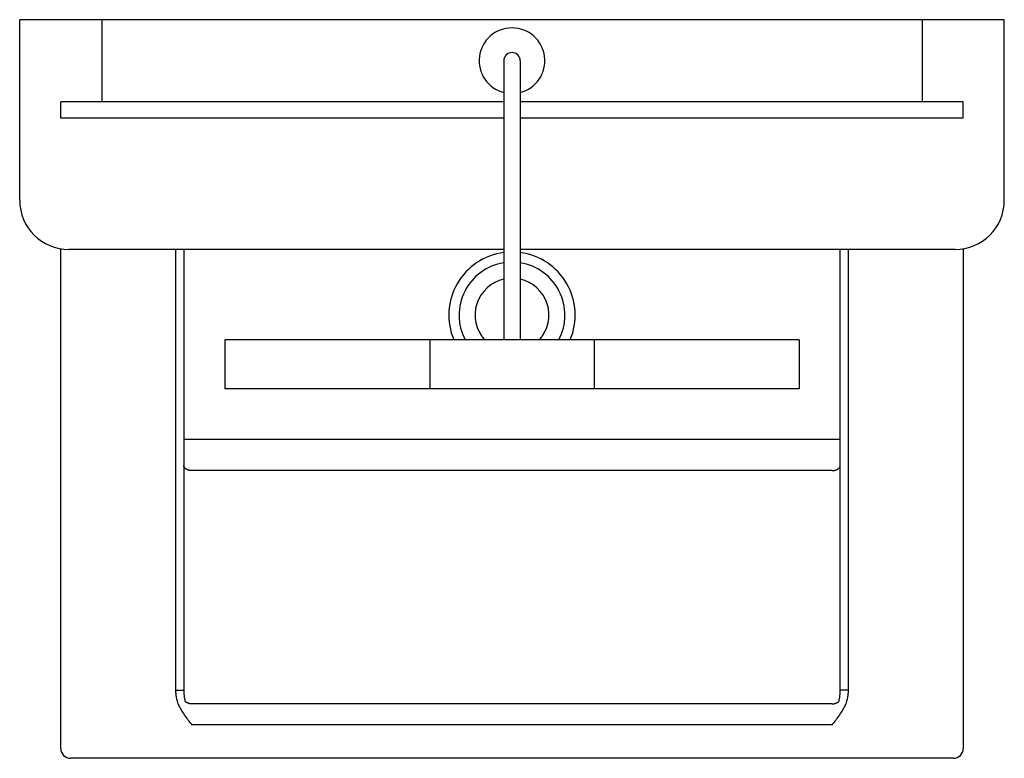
# Model space of a CAD drawing. Header units: millimetres. Extents: x -0.3 to 0.3, y -0.45 to 0.
import ezdxf

# ---------------------------------------------------------------- set-up
doc = ezdxf.new("R2010")
doc.units = ezdxf.units.MM
doc.layers.add('BLOCKS', color=3, linetype='Continuous')

msp = doc.modelspace()

# ---------------------------------------------------------------- linework, layer by layer
at = {"layer": 'BLOCKS'}
for p, q in [((-0.3, -0.11), (-0.3, 0)), ((0.3, 0), (-0.3, 0)), ((-0.25, 0), (-0.25, -0.05)), ((0.25, 0), (0.25, -0.05)), ((0.3, -0.11), (0.3, 0)), ((-0.005, -0.025), (-0.005, -0.195)), ((0.005, -0.025), (0.005, -0.195)), ((-0.275, -0.06), (-0.275, -0.05)), ((-0.005, -0.05), (-0.275, -0.05)), ((0.275, -0.05), (0.005, -0.05)), ((0.275, -0.06), (0.275, -0.05)), ((-0.005, -0.06), (-0.275, -0.06)), ((0.275, -0.06), (0.005, -0.06)), ((-0.275, -0.444), (-0.275, -0.13958)), ((-0.005, -0.14), (-0.27, -0.14)), ((-0.205, -0.14), (-0.205, -0.40857)), ((-0.2, -0.14), (-0.2, -0.40857)), ((0.27, -0.14), (0.005, -0.14)), ((0.2, -0.40857), (0.2, -0.14)), ((0.205, -0.40857), (0.205, -0.14)), ((0.275, -0.13958), (0.275, -0.444)), ((-0.175, -0.195), (-0.175, -0.225)), ((0.175, -0.195), (-0.175, -0.195)), ((-0.05, -0.195), (-0.05, -0.225)), ((0.05, -0.195), (0.05, -0.225)), ((0.175, -0.195), (0.175, -0.225)), ((0.175, -0.225), (-0.175, -0.225)), ((-0.2, -0.25552), (0.2, -0.25552)), ((0.195, -0.27472), (-0.195, -0.27472)), ((-0.205, -0.40857), (-0.2, -0.40857)), ((0.205, -0.40857), (0.2, -0.40857)), ((0.195, -0.41682), (-0.195, -0.41682)), ((0.195, -0.42962), (-0.195, -0.42962)), ((0.269, -0.45), (-0.269, -0.45))]:
    msp.add_line(p, q, dxfattribs=at)
for points in [[(-0.195, -0.27472, 0), (-0.19522, -0.27472, 0), (-0.19544, -0.27471, 0), (-0.19565, -0.2747, 0), (-0.19587, -0.27467, 0), (-0.19608, -0.27465, 0), (-0.19629, -0.27461, 0), (-0.1965, -0.27458, 0), (-0.19671, -0.27453, 0), (-0.19691, -0.27448, 0), (-0.19711, -0.27442, 0), (-0.19731, -0.27436, 0), (-0.1975, -0.27429, 0), (-0.19769, -0.27422, 0), (-0.19787, -0.27414, 0), (-0.19804, -0.27406, 0), (-0.19821, -0.27397, 0), (-0.19838, -0.27388, 0), (-0.19854, -0.27379, 0), (-0.19869, -0.27369, 0), (-0.19883, -0.27358, 0), (-0.19897, -0.27347, 0), (-0.1991, -0.27336, 0), (-0.19922, -0.27324, 0), (-0.19933, -0.27312, 0), (-0.19944, -0.273, 0), (-0.19953, -0.27288, 0), (-0.19962, -0.27275, 0), (-0.1997, -0.27262, 0), (-0.19977, -0.27249, 0), (-0.19983, -0.27235, 0), (-0.19988, -0.27222, 0), (-0.19992, -0.27208, 0), (-0.19996, -0.27194, 0), (-0.19998, -0.2718, 0), (-0.2, -0.27166, 0), (-0.2, -0.27152, 0)], [(0.195, -0.27472, 0), (0.19522, -0.27472, 0), (0.19544, -0.27471, 0), (0.19565, -0.2747, 0), (0.19587, -0.27467, 0), (0.19608, -0.27465, 0), (0.19629, -0.27461, 0), (0.1965, -0.27458, 0), (0.19671, -0.27453, 0), (0.19691, -0.27448, 0), (0.19711, -0.27442, 0), (0.19731, -0.27436, 0), (0.1975, -0.27429, 0), (0.19769, -0.27422, 0), (0.19787, -0.27414, 0), (0.19804, -0.27406, 0), (0.19821, -0.27397, 0), (0.19838, -0.27388, 0), (0.19854, -0.27379, 0), (0.19869, -0.27369, 0), (0.19883, -0.27358, 0), (0.19897, -0.27347, 0), (0.1991, -0.27336, 0), (0.19922, -0.27324, 0), (0.19933, -0.27312, 0), (0.19944, -0.273, 0), (0.19953, -0.27288, 0), (0.19962, -0.27275, 0), (0.1997, -0.27262, 0), (0.19977, -0.27249, 0), (0.19983, -0.27235, 0), (0.19988, -0.27222, 0), (0.19992, -0.27208, 0), (0.19996, -0.27194, 0), (0.19998, -0.2718, 0), (0.2, -0.27166, 0), (0.2, -0.27152, 0)], [(-0.205, -0.40857, 0), (-0.20499, -0.40922, 0), (-0.20496, -0.40986, 0), (-0.20492, -0.41049, 0), (-0.20487, -0.4111, 0), (-0.2048, -0.41171, 0), (-0.20471, -0.4123, 0), (-0.20461, -0.41288, 0), (-0.2045, -0.41345, 0), (-0.20437, -0.41401, 0), (-0.20424, -0.41456, 0), (-0.20409, -0.41509, 0), (-0.20393, -0.41561, 0), (-0.20375, -0.41613, 0), (-0.20357, -0.41663, 0), (-0.20337, -0.41712, 0)], [(-0.2, -0.40857, 0), (-0.2, -0.40909, 0), (-0.19998, -0.4096, 0), (-0.19996, -0.41009, 0), (-0.19993, -0.41058, 0), (-0.1999, -0.41106, 0), (-0.19986, -0.41154, 0), (-0.19981, -0.412, 0), (-0.19975, -0.41245, 0), (-0.19969, -0.41289, 0), (-0.19962, -0.41333, 0), (-0.19954, -0.41375, 0), (-0.19946, -0.41417, 0), (-0.19938, -0.41458, 0), (-0.19928, -0.41498, 0), (-0.19918, -0.41537, 0)], [(0.19918, -0.41537, 0), (0.19928, -0.41498, 0), (0.19938, -0.41458, 0), (0.19946, -0.41417, 0), (0.19954, -0.41375, 0), (0.19962, -0.41333, 0), (0.19969, -0.41289, 0), (0.19975, -0.41245, 0), (0.19981, -0.412, 0), (0.19986, -0.41154, 0), (0.1999, -0.41106, 0), (0.19993, -0.41058, 0), (0.19996, -0.41009, 0), (0.19998, -0.4096, 0), (0.2, -0.40909, 0), (0.2, -0.40857, 0)], [(0.20337, -0.41712, 0), (0.20357, -0.41663, 0), (0.20375, -0.41613, 0), (0.20393, -0.41561, 0), (0.20409, -0.41509, 0), (0.20424, -0.41456, 0), (0.20437, -0.41401, 0), (0.2045, -0.41345, 0), (0.20461, -0.41288, 0), (0.20471, -0.4123, 0), (0.2048, -0.41171, 0), (0.20487, -0.4111, 0), (0.20492, -0.41049, 0), (0.20496, -0.40986, 0), (0.20499, -0.40922, 0), (0.205, -0.40857, 0)], [(-0.20337, -0.41712, 0), (-0.20309, -0.41776, 0), (-0.20278, -0.41842, 0), (-0.20245, -0.41909, 0), (-0.20208, -0.41978, 0), (-0.20168, -0.42049, 0), (-0.20125, -0.42122, 0), (-0.20078, -0.42196, 0), (-0.20028, -0.42273, 0), (-0.19976, -0.42349, 0), (-0.19922, -0.42425, 0), (-0.19866, -0.425, 0), (-0.19811, -0.42573, 0), (-0.19758, -0.42642, 0), (-0.19706, -0.42708, 0), (-0.19602, -0.42837, 0)], [(-0.195, -0.41682, 0), (-0.19521, -0.41681, 0), (-0.19541, -0.41681, 0), (-0.19562, -0.41679, 0), (-0.19582, -0.41677, 0), (-0.19603, -0.41675, 0), (-0.19623, -0.41672, 0), (-0.19643, -0.41668, 0), (-0.19662, -0.41664, 0), (-0.19682, -0.4166, 0), (-0.19701, -0.41655, 0), (-0.19719, -0.41649, 0), (-0.19738, -0.41643, 0), (-0.19756, -0.41637, 0), (-0.19773, -0.4163, 0), (-0.1979, -0.41622, 0), (-0.19807, -0.41614, 0), (-0.19823, -0.41606, 0), (-0.19838, -0.41597, 0), (-0.19853, -0.41588, 0), (-0.19868, -0.41578, 0), (-0.19881, -0.41569, 0), (-0.19894, -0.41558, 0), (-0.19907, -0.41548, 0), (-0.19918, -0.41537, 0)], [(0.195, -0.41682, 0), (0.19521, -0.41681, 0), (0.19541, -0.41681, 0), (0.19562, -0.41679, 0), (0.19582, -0.41677, 0), (0.19603, -0.41675, 0), (0.19623, -0.41672, 0), (0.19643, -0.41668, 0), (0.19662, -0.41664, 0), (0.19682, -0.4166, 0), (0.19701, -0.41655, 0), (0.19719, -0.41649, 0), (0.19738, -0.41643, 0), (0.19756, -0.41637, 0), (0.19773, -0.4163, 0), (0.1979, -0.41622, 0), (0.19807, -0.41614, 0), (0.19823, -0.41606, 0), (0.19838, -0.41597, 0), (0.19853, -0.41588, 0), (0.19868, -0.41578, 0), (0.19881, -0.41569, 0), (0.19894, -0.41558, 0), (0.19907, -0.41548, 0), (0.19918, -0.41537, 0)], [(0.19706, -0.42708, 0), (0.19758, -0.42642, 0), (0.19811, -0.42573, 0), (0.19866, -0.425, 0), (0.19922, -0.42425, 0), (0.19976, -0.42349, 0), (0.20028, -0.42273, 0), (0.20078, -0.42196, 0), (0.20125, -0.42122, 0), (0.20168, -0.42049, 0), (0.20208, -0.41978, 0), (0.20245, -0.41909, 0), (0.20278, -0.41842, 0), (0.20309, -0.41776, 0), (0.20337, -0.41712, 0)], [(-0.19602, -0.42837, 0), (-0.19551, -0.429, 0), (-0.195, -0.42962, 0)], [(0.195, -0.42962, 0), (0.19551, -0.429, 0), (0.19602, -0.42837, 0), (0.19706, -0.42708, 0)]]:
    msp.add_polyline3d(points, dxfattribs=at)
for centre, radius, start, end in [((0, -0.025), 0.02, 284.47751, 255.52249), ((0, -0.025), 0.005, 0, 180), ((-0.27, -0.11), 0.03, 180, 270), ((0.27, -0.11), 0.03, 270, 0), ((0, -0.18), 0.03851, 97.46057, 202.92534), ((0, -0.18), 0.03851, 337.07466, 82.53943), ((0, -0.18), 0.03226, 98.91602, 207.70761), ((0, -0.18), 0.03226, 332.29239, 81.08398), ((0, -0.18), 0.0225, 102.83959, 221.81031), ((0, -0.18), 0.0225, 318.18969, 77.16041), ((-0.269, -0.444), 0.006, 180, 270), ((0.269, -0.444), 0.006, 270, 0)]:
    msp.add_arc(centre, radius, start, end, dxfattribs=at)

doc.saveas('drawing.dxf')
